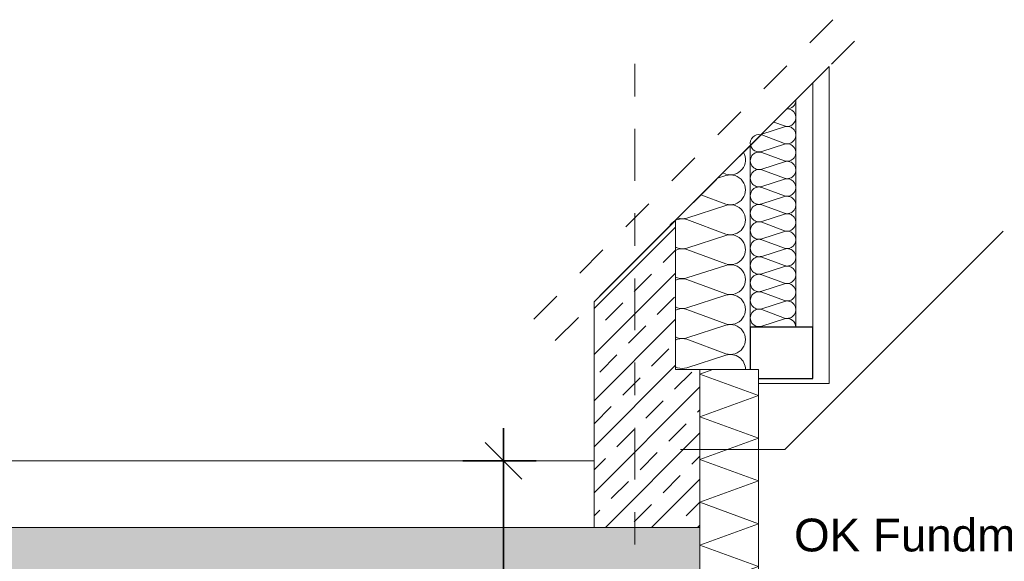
# Model space of a CAD drawing. Header units: metres. Extents: x -273 to 6, y -183 to 13.
# Tile 199 of 256: x -27.13 to -24.11, y -50.89 to -49.23. Entities that reach past the tile are written whole.
import ezdxf

# ---------------------------------------------------------------- set-up
doc = ezdxf.new("R2010")
doc.units = ezdxf.units.M
doc.header["$LTSCALE"] = 0.05
doc.header["$PDMODE"] = 1
doc.header["$PDSIZE"] = -2
doc.linetypes.add('Dash Style-1', pattern=[1.999894, 0.999947, -0.999947])
doc.linetypes.add('Linienart-53', pattern=[5.291531, 3.175, -1.058062, 0.352704, -0.705764])
doc.layers.get('0').update_dxf_attribs({"lineweight": 25})
for name, color, linetype, lineweight, true_color in [('00 -Bauelemente -Dämmung innen', 7, 'Continuous', 9, 0xff7fe6), ('30 -33 Aussenwände- 7 Fassade_ Elemente', 7, 'Continuous', 9, 0x00aacc), ('30 -35 Decken- 0 Decken', 7, 'Continuous', 35, 0x00ee00)]:
    doc.layers.add(name, color=color, linetype=linetype, lineweight=lineweight, true_color=true_color)
doc.layers.add('70 -71 Achsen- 1 Gebäudeachsen', color=7, linetype='Linienart-53', lineweight=18)
doc.layers.add('Keine', color=7, linetype='Continuous', lineweight=9)
doc.styles.add('Arial', font='arial.ttf')
doc.dimstyles.new('SIA_DIN1356', dxfattribs={"dimtxt": 0.100689, "dimasz": 0.112241, "dimexe": 0.1, "dimexo": 0.15, "dimgap": 0.025, "dimtad": 1, "dimdec": 3, "dimtxsty": 'Arial', "dimblk": 'VW_SLASH-3', "dimblk1": 'VW_SLASH-3', "dimblk2": 'VW_SLASH-3', "dimcen": 0, "dimdle": 0.1, "dimadec": 3, "dimazin": 0, "dimtfac": 1, "dimtdec": 3, "dimtix": 1, "dimtmove": 0, "dimatfit": 0, "dimldrblk": 'VW_FILLEDARROW-1', "dimfxl": 1, "dimfrac": 2, "dimtolj": 1, "dimarcsym": 0})
pattern_1 = [(45, (0, 0), (0.07071068, -0.07071068), []), (45, (0.03536, -0.03536), (0.07071068, -0.07071068), [0.075, -0.05])]

# ---------------------------------------------------------------- blocks, each defined once
blk = doc.blocks.new('Gruppe-3462')
at = {"layer": '30 -33 Aussenwände- 7 Fassade_ Elemente', "color": 7, "lineweight": 9, "transparency": 33554687, "flags": 128}
for points in [[(-24.8372, 37.5184, -0.687357), (-24.891, 37.4516), (-24.9005, 37.4551)], [(-24.9168, 37.4388), (-24.891, 37.4471, -0.324435), (-24.8397, 37.4303, -0.324435), (-24.8397, 37.3764, -0.324435), (-24.891, 37.3597), (-24.9676, 37.388)], [(-25.039, 37.3166, 0.156376), (-25.011, 37.3166), (-24.891, 37.3552, -0.324435), (-24.8397, 37.3384, -0.324435), (-24.8397, 37.2845, -0.324435), (-24.891, 37.2677), (-25.011, 37.3121, 0.202944), (-25.0467, 37.3089)], [(-25.0656, 37.29, -0.149251), (-25.0467, 37.3089)], [(-25.011, 37.1328, -0.324488), (-25.0623, 37.1495, -0.324488), (-25.0623, 37.2034, -0.324488), (-25.011, 37.2202), (-24.891, 37.1758, 0.324435), (-24.8397, 37.1926, 0.324435), (-24.8397, 37.2465, 0.324435), (-24.891, 37.2632), (-25.011, 37.2247, -0.673799), (-25.0656, 37.29)], [(-24.891, 36.9, 1.372583), (-24.891, 36.9875), (-25.011, 36.9489, -1.372995), (-25.011, 37.0363), (-24.891, 36.992, 1.372583), (-24.891, 37.0794), (-25.011, 37.0408, -1.372995), (-25.011, 37.1283), (-24.891, 37.0839, 1.372583), (-24.891, 37.1713), (-25.011, 37.1328, -1.372995), (-25.011, 37.2202), (-24.891, 37.1758)], [(-24.831, 36.8512, 0.513088), (-24.891, 36.8955), (-25.011, 36.857, -1.372995), (-25.011, 36.9444), (-24.891, 36.9, 1.372583), (-24.891, 36.9875), (-25.011, 36.9489, -1.372995), (-25.011, 37.0363), (-24.891, 36.992, 1.372583), (-24.891, 37.0794)]]:
    blk.add_lwpolyline(points, format="xyb", dxfattribs=at)
blk = doc.blocks.new('Gruppe-3463')
at = {"layer": '30 -33 Aussenwände- 7 Fassade_ Elemente', "color": 7, "transparency": 33554687}
blk.add_blockref('Gruppe-3462', (0, 0), dxfattribs=at)
blk = doc.blocks.new('Gruppe-3464')
at = {"layer": '30 -33 Aussenwände- 7 Fassade_ Elemente', "color": 7, "transparency": 33554687}
blk.add_blockref('Gruppe-3463', (0, 0), dxfattribs=at)
at = {"layer": '30 -33 Aussenwände- 7 Fassade_ Elemente', "color": 0, "flags": 1}
for tag in ['IFC_UUID', 'instanceID', 'prm0_name', 'prm0_type', 'prm0_value', 'prm1_name', 'prm1_type', 'prm1_value', 'prm2_name', 'prm2_type', 'prm2_value', 'prm3_name', 'prm3_type', 'prm3_value', 'prm4_name', 'prm4_type', 'prm4_value', 'prm5_name', 'prm5_type', 'prm5_value', 'prm6_name', 'prm6_type', 'prm6_value']:
    blk.add_attdef(tag, (-25.1189, 36.8512), '', height=0.00018, dxfattribs=at)
blk = doc.blocks.new('Gruppe-3466')
at = {"layer": '30 -33 Aussenwände- 7 Fassade_ Elemente', "color": 7, "lineweight": 9, "transparency": 33554687, "flags": 128}
for points in [[(-24.6761, 37.6787, -0.416049), (-24.703, 37.6519)], [(-24.7031, 37.6518, -0.296705), (-24.6784, 37.6361, -0.296705), (-24.6829, 37.6072, -0.296705), (-24.7111, 37.5995), (-24.7436, 37.6116)], [(-24.7809, 37.5745), (-24.7111, 37.5969, -0.324435), (-24.6812, 37.5872, -0.324435), (-24.6812, 37.5557, -0.324435), (-24.7111, 37.5459), (-24.7811, 37.5718, 0.019216), (-24.783, 37.5724)], [(-24.8154, 37.5402, -0.557539), (-24.783, 37.5724)], [(-24.7811, 37.4136, -0.324488), (-24.811, 37.4233, -0.324488), (-24.811, 37.4548, -0.324488), (-24.7811, 37.4646), (-24.7111, 37.4387, 0.324435), (-24.6812, 37.4485, 0.324435), (-24.6812, 37.4799, 0.324435), (-24.7111, 37.4897), (-24.7811, 37.4672, -0.324488), (-24.811, 37.4769, -0.324488), (-24.811, 37.5084, -0.324488), (-24.7811, 37.5182), (-24.7111, 37.4923, 0.324435), (-24.6812, 37.5021, 0.324435), (-24.6812, 37.5335, 0.324435), (-24.7111, 37.5433), (-24.7811, 37.5208, -0.438774), (-24.8154, 37.5402)], [(-24.7111, 37.0097, 1.372583), (-24.7111, 37.0607), (-24.7811, 37.0382, -1.372995), (-24.7811, 37.0892), (-24.7111, 37.0633, 1.372583), (-24.7111, 37.1143), (-24.7811, 37.0918, -1.372995), (-24.7811, 37.1428), (-24.7111, 37.1169, 1.372583), (-24.7111, 37.1679), (-24.7811, 37.1454, -1.372995), (-24.7811, 37.1964), (-24.7111, 37.1706, 1.372583), (-24.7111, 37.2216), (-24.7811, 37.1991, -1.372995), (-24.7811, 37.2501), (-24.7111, 37.2242, 1.372583), (-24.7111, 37.2752), (-24.7811, 37.2527, -1.372995), (-24.7811, 37.3037), (-24.7111, 37.2778, 1.372583), (-24.7111, 37.3288), (-24.7811, 37.3063, -1.372995), (-24.7811, 37.3573), (-24.7111, 37.3314, 1.372583), (-24.7111, 37.3824), (-24.7811, 37.3599, -1.372995), (-24.7811, 37.4109), (-24.7111, 37.3851, 1.372583), (-24.7111, 37.4361), (-24.7811, 37.4136, -1.372995), (-24.7811, 37.4646), (-24.7111, 37.4387)], [(-24.6761, 36.9812, 0.513088), (-24.7111, 37.0071), (-24.7811, 36.9846, -1.372995), (-24.7811, 37.0356), (-24.7111, 37.0097, 1.372583), (-24.7111, 37.0607), (-24.7811, 37.0382, -1.372995), (-24.7811, 37.0892), (-24.7111, 37.0633, 1.372583), (-24.7111, 37.1143)]]:
    blk.add_lwpolyline(points, format="xyb", dxfattribs=at)
blk = doc.blocks.new('Gruppe-3467')
at = {"layer": '30 -33 Aussenwände- 7 Fassade_ Elemente', "color": 7, "linetype": 'Continuous', "lineweight": 9, "transparency": 33554687}
blk.add_line((-24.8161, 37.5395), (-24.8161, 36.9812), dxfattribs=at)
blk = doc.blocks.new('Gruppe-3468')
at = {"layer": '30 -33 Aussenwände- 7 Fassade_ Elemente', "color": 7, "linetype": 'Continuous', "lineweight": 9, "transparency": 33554687}
blk.add_line((-24.6761, 36.9812), (-24.6761, 37.6787), dxfattribs=at)
blk = doc.blocks.new('Gruppe-3469')
at = {"layer": '30 -33 Aussenwände- 7 Fassade_ Elemente', "color": 7, "transparency": 33554687}
for name in ['Gruppe-3468', 'Gruppe-3467']:
    blk.add_blockref(name, (0, 0), dxfattribs=at)
blk = doc.blocks.new('Gruppe-3470')
at = {"layer": '30 -33 Aussenwände- 7 Fassade_ Elemente', "color": 7, "transparency": 33554687}
for name in ['Gruppe-3466', 'Gruppe-3469']:
    blk.add_blockref(name, (0, 0), dxfattribs=at)
blk = doc.blocks.new('Gruppe-3471')
at = {"layer": '30 -33 Aussenwände- 7 Fassade_ Elemente', "color": 7, "transparency": 33554687}
blk.add_blockref('Gruppe-3470', (0, 0), dxfattribs=at)
at = {"layer": '30 -33 Aussenwände- 7 Fassade_ Elemente', "color": 0, "flags": 1}
for tag in ['IFC_UUID', 'instanceID', 'prm0_name', 'prm0_type', 'prm0_value', 'prm1_name', 'prm1_type', 'prm1_value', 'prm2_name', 'prm2_type', 'prm2_value', 'prm3_name', 'prm3_type', 'prm3_value', 'prm4_name', 'prm4_type', 'prm4_value', 'prm5_name', 'prm5_type', 'prm5_value', 'prm6_name', 'prm6_type', 'prm6_value']:
    blk.add_attdef(tag, (-24.8252, 36.9812), '', height=0.00018, dxfattribs=at)
blk = doc.blocks.new('Gruppe-3472')
at = {"color": 255, "linetype": 'Continuous', "lineweight": 5}
blk.add_wipeout([(-24.791, 36.1162), (-24.791, 36.8512), (-24.971, 36.8512), (-24.971, 36.1162)], dxfattribs=at).dxf.layer = '00 -Bauelemente -Dämmung innen'
blk = doc.blocks.new('Gruppe-3473')
at = {"layer": '00 -Bauelemente -Dämmung innen', "color": 7, "transparency": 33554687, "flags": 128}
blk.add_lwpolyline([(-24.791, 36.1162), (-24.971, 36.1817), (-24.791, 36.2472), (-24.971, 36.3127), (-24.791, 36.3782), (-24.971, 36.4438), (-24.791, 36.5093), (-24.971, 36.5748), (-24.791, 36.6403), (-24.971, 36.7058), (-24.791, 36.7713), (-24.971, 36.8369), (-24.9316, 36.8512)], dxfattribs=at)
blk = doc.blocks.new('Gruppe-3474')
at = {"layer": '00 -Bauelemente -Dämmung innen', "color": 7, "linetype": 'Continuous', "lineweight": 9, "transparency": 33554687}
blk.add_line((-24.971, 36.1162), (-24.791, 36.1162), dxfattribs=at)
blk = doc.blocks.new('Gruppe-3475')
at = {"layer": '00 -Bauelemente -Dämmung innen', "color": 7, "linetype": 'Continuous', "lineweight": 9, "transparency": 33554687}
blk.add_line((-24.791, 36.8512), (-24.971, 36.8512), dxfattribs=at)
blk = doc.blocks.new('Gruppe-3476')
at = {"layer": '00 -Bauelemente -Dämmung innen', "color": 7, "transparency": 33554687}
for name in ['Gruppe-3475', 'Gruppe-3474']:
    blk.add_blockref(name, (0, 0), dxfattribs=at)
blk = doc.blocks.new('Gruppe-3477')
at = {"layer": '00 -Bauelemente -Dämmung innen', "color": 7, "linetype": 'Continuous', "lineweight": 9, "transparency": 33554687}
blk.add_line((-24.971, 36.8512), (-24.971, 36.1162), dxfattribs=at)
blk = doc.blocks.new('Gruppe-3478')
at = {"layer": '00 -Bauelemente -Dämmung innen', "color": 7, "linetype": 'Continuous', "lineweight": 9, "transparency": 33554687}
blk.add_line((-24.791, 36.1162), (-24.791, 36.8512), dxfattribs=at)
blk = doc.blocks.new('Gruppe-3479')
at = {"layer": '00 -Bauelemente -Dämmung innen', "color": 7, "transparency": 33554687}
for name in ['Gruppe-3477', 'Gruppe-3478']:
    blk.add_blockref(name, (0, 0), dxfattribs=at)
blk = doc.blocks.new('Gruppe-3480')
at = {"layer": '00 -Bauelemente -Dämmung innen', "color": 7}
blk.add_blockref('Gruppe-3472', (0, 0), dxfattribs=at)
at = {"layer": '00 -Bauelemente -Dämmung innen', "color": 7, "transparency": 33554687}
for name in ['Gruppe-3473', 'Gruppe-3476', 'Gruppe-3479']:
    blk.add_blockref(name, (0, 0), dxfattribs=at)
blk = doc.blocks.new('Gruppe-3481')
at = {"layer": '00 -Bauelemente -Dämmung innen', "color": 7, "transparency": 33554687}
blk.add_blockref('Gruppe-3480', (0, 0), dxfattribs=at)
at = {"layer": '00 -Bauelemente -Dämmung innen', "color": 0, "flags": 1}
for tag in ['IFC_UUID', 'instanceID', 'prm0_name', 'prm0_type', 'prm0_value', 'prm1_name', 'prm1_type', 'prm1_value', 'prm2_name', 'prm2_type', 'prm2_value', 'prm3_name', 'prm3_type', 'prm3_value', 'prm4_name', 'prm4_type', 'prm4_value', 'prm5_name', 'prm5_type', 'prm5_value', 'prm6_name', 'prm6_type', 'prm6_value']:
    blk.add_attdef(tag, (-24.971, 36.1162), '', height=0.00018, dxfattribs=at)
blk = doc.blocks.new('VW_SLASH-3')
at = {"color": 0, "linetype": 'ByBlock', "lineweight": -2, "transparency": 16777216}
blk.add_line((0.891, 0), (-1, 0), dxfattribs=at)
at = {"color": 0, "lineweight": 20, "transparency": 16777216, "flags": 128}
blk.add_lwpolyline([(0.5, 0.5), (-0.5, -0.5)], dxfattribs=at)
blk = doc.blocks.new('*D4740')
at = {"layer": '30 -35 Decken- 0 Decken', "color": 0, "linetype": 'Continuous', "lineweight": -2}
for p, q in [((-25.6993, 36.5712), (-25.4745, 36.5712)), ((-25.5745, 34.6734), (-25.5745, 36.4589)), ((-25.6993, 34.5612), (-25.4745, 34.5612))]:
    blk.add_line(p, q, dxfattribs=at)
at = {"layer": 'Defpoints', "color": 0}
for p in [(-25.8493, 36.5712), (-25.5745, 36.5712), (-25.8493, 34.5612)]:
    blk.add_point(p, dxfattribs=at)
at = {"layer": '30 -35 Decken- 0 Decken', "color": 0, "lineweight": -2, "xscale": 0.1122412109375, "yscale": 0.1122412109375, "zscale": 0.1122412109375}
for p, rotation in [((-25.5745, 36.5712), 90), ((-25.5745, 34.5612), 270)]:
    blk.add_blockref('VW_SLASH-3', p, dxfattribs=dict(at, rotation=rotation))
at = {"layer": '30 -35 Decken- 0 Decken', "color": 0, "lineweight": 9, "insert": (-25.6599, 35.5662), "char_height": 0.10069, "attachment_point": 5, "rotation": 90, "style": 'Arial'}
blk.add_mtext('\\A1;2,01', dxfattribs=at)
blk = doc.blocks.new('VW_FILLEDARROW-1')
at = {"linetype": 'Continuous', "lineweight": 0, "transparency": 16777216}
blk.add_hatch(color=0, dxfattribs=at).paths.add_polyline_path([(-1.414, 0.379), (0, 0), (-1.414, -0.379)])
at = {"color": 0, "lineweight": 5, "transparency": 16777216, "flags": 128}
blk.add_lwpolyline([(-1.414, 0.379), (0, 0), (-1.414, -0.379)], close=True, dxfattribs=at)
blk = doc.blocks.new('Gruppe-3482')
at = {"layer": '70 -71 Achsen- 1 Gebäudeachsen', "transparency": 33554687}
blk.add_line((-25.171, 32.3852), (-25.171, 37.8636), dxfattribs=at)
blk = doc.blocks.new('Gruppe-3483')
at = {"layer": 'Keine'}
blk.add_line((-24.85351768, 36.60619107), (-25.08106882, 36.60619107), dxfattribs=at)
at = {"color": 255, "linetype": 'Continuous', "lineweight": 9}
blk.add_wipeout([(-25.22099996, 36.57119107), (-29.42099996, 36.57119107), (-29.42099996, 36.36619107), (-25.22099996, 36.36619107)], dxfattribs=at).dxf.layer = '30 -35 Decken- 0 Decken'
at = {"layer": '30 -35 Decken- 0 Decken', "color": 7, "linetype": 'Continuous', "lineweight": 9, "flags": 128}
blk.add_lwpolyline([(-25.22099996, 36.57119107), (-29.42099996, 36.57119107), (-29.42099996, 36.36619107), (-25.22099996, 36.36619107)], close=True, dxfattribs=at)
at = {"color": 255, "linetype": 'Continuous', "lineweight": 5}
blk.add_wipeout([(-24.56099996, 37.79460805), (-24.56099996, 36.62119107), (-24.97099996, 36.62119107), (-24.97099996, 36.57119107), (-25.29599996, 36.57119107), (-25.29599996, 37.05960805)], dxfattribs=at).dxf.layer = '30 -33 Aussenwände- 7 Fassade_ Elemente'
at = {"color": 255, "linetype": 'Continuous', "lineweight": 9}
blk.add_wipeout([(-167.72099996, 35.36619107), (-167.72099996, 36.01619107), (-165.69599318, 36.01619107), (-165.69599318, 35.91619107), (-164.29599996, 35.91619107), (-164.29599996, 35.07119107), (-164.62599996, 35.07119107), (-164.62599996, 34.07119107), (-161.56599996, 34.07119107), (-161.56599996, 35.07119107), (-161.89599996, 35.07119107), (-161.89599996, 36.11619107), (-160.82099996, 36.11619107), (-160.82099996, 35.36619107), (-159.62099996, 35.36619107), (-159.62099996, 36.11619107), (-153.72099996, 36.11619107), (-153.72099996, 35.36619107), (-151.52099996, 35.36619107), (-151.52099996, 36.11619107), (-146.12099996, 36.11619107), (-146.12099996, 35.36619107), (-143.92099996, 35.36619107), (-143.92099996, 36.11619107), (-138.52099996, 36.11619107), (-138.52099996, 35.36619107), (-136.32099996, 35.36619107), (-136.32099996, 36.11619107), (-130.92099996, 36.11619107), (-130.92099996, 35.36619107), (-128.72099996, 35.36619107), (-128.72099996, 36.11619107), (-123.32099996, 36.11619107), (-123.32099996, 35.36619107), (-121.12099996, 35.36619107), (-121.12099996, 36.11619107), (-115.72099996, 36.11619107), (-115.72099996, 35.36619107), (-113.52099996, 35.36619107), (-113.52099996, 36.11619107), (-108.12099996, 36.11619107), (-108.12099996, 35.36619107), (-105.92099996, 35.36619107), (-105.92099996, 36.11619107), (-101.74599996, 36.11619107), (-101.74599996, 35.07119107), (-102.09599996, 35.07119107), (-102.09599996, 34.07119107), (-98.82099996, 34.07119107), (-98.82099996, 36.11619107), (-94.92099996, 36.11619107), (-94.92099996, 35.36619107), (-93.72099996, 35.36619107), (-93.72099996, 36.11619107), (-92.67099996, 36.11619107), (-92.67099996, 35.36619107), (-89.67099996, 35.36619107), (-89.67099996, 36.11619107), (-84.42099996, 36.11619107), (-84.42099996, 35.36619107), (-80.75599996, 35.36619107), (-80.75599996, 36.11619107), (-76.34599996, 36.11619107), (-76.34599996, 36.01619107), (-75.42099996, 36.01619107), (-75.42099996, 35.36619107), (-73.92099996, 35.36619107), (-73.92099996, 36.01619107), (-68.62099996, 36.01619107), (-68.62099996, 35.36619107), (-64.22099996, 35.36619107), (-64.22099996, 36.01619107), (-60.37099996, 36.01619107), (-60.37099996, 35.36619107), (-55.97099996, 35.36619107), (-55.97099996, 36.01619107), (-50.19599996, 36.01619107), (-50.19599996, 34.55619107), (-29.02099996, 34.55619107), (-29.02099996, 36.01619107), (-26.37099996, 36.01619107), (-26.37099996, 35.91619107), (-25.92099996, 35.91619107), (-25.92099996, 35.36619107), (-24.42099996, 35.36619107), (-24.42099996, 36.11619107), (-24.97099996, 36.11619107), (-24.97099996, 36.36619107), (-29.42099996, 36.36619107), (-29.42099996, 35.15619107), (-49.79599996, 35.15619107), (-49.79599996, 36.36619107), (-99.54599996, 36.36619107), (-99.54599996, 35.07119107), (-101.34599996, 35.07119107), (-101.34599996, 36.36619107), (-162.29599996, 36.36619107), (-162.29599996, 35.07119107), (-163.89599996, 35.07119107), (-163.89599996, 36.36619107), (-168.02099996, 36.36619107), (-168.02099996, 35.36619107)], dxfattribs=at).dxf.layer = '30 -35 Decken- 0 Decken'
at = {"layer": '30 -35 Decken- 0 Decken', "linetype": 'Continuous', "lineweight": 9}
h = blk.add_hatch(dxfattribs=at)
h.set_pattern_fill('Stahlbeton1  SRF', style=0, pattern_type=2)
h.set_pattern_definition(pattern_1)
h.paths.add_polyline_path([(-167.72099996, 35.36619107), (-167.72099996, 36.01619107), (-165.69599318, 36.01619107), (-165.69599318, 35.91619107), (-164.29599996, 35.91619107), (-164.29599996, 35.07119107), (-164.62599996, 35.07119107), (-164.62599996, 34.07119107), (-161.56599996, 34.07119107), (-161.56599996, 35.07119107), (-161.89599996, 35.07119107), (-161.89599996, 36.11619107), (-160.82099996, 36.11619107), (-160.82099996, 35.36619107), (-159.62099996, 35.36619107), (-159.62099996, 36.11619107), (-153.72099996, 36.11619107), (-153.72099996, 35.36619107), (-151.52099996, 35.36619107), (-151.52099996, 36.11619107), (-146.12099996, 36.11619107), (-146.12099996, 35.36619107), (-143.92099996, 35.36619107), (-143.92099996, 36.11619107), (-138.52099996, 36.11619107), (-138.52099996, 35.36619107), (-136.32099996, 35.36619107), (-136.32099996, 36.11619107), (-130.92099996, 36.11619107), (-130.92099996, 35.36619107), (-128.72099996, 35.36619107), (-128.72099996, 36.11619107), (-123.32099996, 36.11619107), (-123.32099996, 35.36619107), (-121.12099996, 35.36619107), (-121.12099996, 36.11619107), (-115.72099996, 36.11619107), (-115.72099996, 35.36619107), (-113.52099996, 35.36619107), (-113.52099996, 36.11619107), (-108.12099996, 36.11619107), (-108.12099996, 35.36619107), (-105.92099996, 35.36619107), (-105.92099996, 36.11619107), (-101.74599996, 36.11619107), (-101.74599996, 35.07119107), (-102.09599996, 35.07119107), (-102.09599996, 34.07119107), (-98.82099996, 34.07119107), (-98.82099996, 36.11619107), (-94.92099996, 36.11619107), (-94.92099996, 35.36619107), (-93.72099996, 35.36619107), (-93.72099996, 36.11619107), (-92.67099996, 36.11619107), (-92.67099996, 35.36619107), (-89.67099996, 35.36619107), (-89.67099996, 36.11619107), (-84.42099996, 36.11619107), (-84.42099996, 35.36619107), (-80.75599996, 35.36619107), (-80.75599996, 36.11619107), (-76.34599996, 36.11619107), (-76.34599996, 36.01619107), (-75.42099996, 36.01619107), (-75.42099996, 35.36619107), (-73.92099996, 35.36619107), (-73.92099996, 36.01619107), (-68.62099996, 36.01619107), (-68.62099996, 35.36619107), (-64.22099996, 35.36619107), (-64.22099996, 36.01619107), (-60.37099996, 36.01619107), (-60.37099996, 35.36619107), (-55.97099996, 35.36619107), (-55.97099996, 36.01619107), (-50.19599996, 36.01619107), (-50.19599996, 34.55619107), (-29.02099996, 34.55619107), (-29.02099996, 36.01619107), (-26.37099996, 36.01619107), (-26.37099996, 35.91619107), (-25.92099996, 35.91619107), (-25.92099996, 35.36619107), (-24.42099996, 35.36619107), (-24.42099996, 36.11619107), (-24.97099996, 36.11619107), (-24.97099996, 36.36619107), (-29.42099996, 36.36619107), (-29.42099996, 35.15619107), (-49.79599996, 35.15619107), (-49.79599996, 36.36619107), (-99.54599996, 36.36619107), (-99.54599996, 35.07119107), (-101.34599996, 35.07119107), (-101.34599996, 36.36619107), (-162.29599996, 36.36619107), (-162.29599996, 35.07119107), (-163.89599996, 35.07119107), (-163.89599996, 36.36619107), (-168.02099996, 36.36619107), (-168.02099996, 35.36619107)])
at = {"layer": '30 -35 Decken- 0 Decken', "color": 7, "linetype": 'Continuous', "lineweight": 9, "flags": 128}
blk.add_lwpolyline([(-55.97099996, 36.01619107), (-50.19599996, 36.01619107), (-50.19599996, 34.55619107), (-29.02099996, 34.55619107), (-29.02099996, 36.01619107), (-26.37099996, 36.01619107), (-26.37099996, 35.91619107), (-25.92099996, 35.91619107), (-25.92099996, 35.36619107), (-24.42099996, 35.36619107), (-24.42099996, 36.11619107), (-24.97099996, 36.11619107), (-24.97099996, 36.36619107), (-29.42099996, 36.36619107), (-29.42099996, 35.15619107), (-49.79599996, 35.15619107), (-49.79599996, 36.36619107), (-99.54599996, 36.36619107)], dxfattribs=at)
at = {"layer": '30 -35 Decken- 0 Decken', "color": 7, "linetype": 'Continuous', "lineweight": 9}
dim = blk.add_linear_dim(base=(-25.57447353, 36.57119107), p1=(-25.84932969, 34.56119107), p2=(-25.84932969, 36.57119107), angle=270, text='2,01', dimstyle='SIA_DIN1356', override={"dimtxt": 0.100689, "dimgap": 0.025, "dimdec": 8, "dimpost": '<>', "dimtxsty": 'Arial', "dimtmove": 2}, dxfattribs=at)
dim.commit()
dim.dimension.update_dxf_attribs({"geometry": '*D4740', "text_midpoint": (-25.65993707, 35.56619107)})
at = {"color": 255}
blk.add_wipeout([(-24.57399996, 36.80869107), (-24.81599996, 36.80869107), (-24.81599996, 36.85119107), (-25.21099996, 36.85119107), (-25.21099996, 36.37119107), (-25.27799996, 36.37119107), (-25.27799996, 37.07760805), (-24.57399996, 37.78160805)], dxfattribs=at).dxf.layer = '30 -33 Aussenwände- 7 Fassade_ Elemente'
at = {"layer": '30 -33 Aussenwände- 7 Fassade_ Elemente', "color": 7, "flags": 128}
blk.add_lwpolyline([(-24.57399996, 36.80869107), (-24.81599996, 36.80869107), (-24.81599996, 36.85119107), (-25.21099996, 36.85119107), (-25.21099996, 36.37119107), (-25.27799996, 36.37119107), (-25.27799996, 37.07760805), (-24.57399996, 37.78160805)], close=True, dxfattribs=at)
at = {"color": 255}
blk.add_wipeout([(-24.81599996, 37.53960805), (-24.62399996, 37.73160805), (-24.62399996, 36.98119107), (-24.81599996, 36.98119107)], dxfattribs=at).dxf.layer = '30 -33 Aussenwände- 7 Fassade_ Elemente'
at = {"layer": '30 -33 Aussenwände- 7 Fassade_ Elemente', "color": 7, "flags": 128}
blk.add_lwpolyline([(-24.81599996, 37.53960805), (-24.62399996, 37.73160805), (-24.62399996, 36.98119107), (-24.81599996, 36.98119107)], close=True, dxfattribs=at)
at = {"layer": '30 -33 Aussenwände- 7 Fassade_ Elemente', "color": 7}
blk.add_blockref('Gruppe-3464', (0, 0), dxfattribs=at)
at = {"color": 255, "lineweight": 25}
blk.add_wipeout([(-24.62399996, 36.98119107), (-24.81599996, 36.98119107), (-24.81599996, 36.82369107), (-24.62399996, 36.82369107)], dxfattribs=at).dxf.layer = '30 -33 Aussenwände- 7 Fassade_ Elemente'
at = {"color": 255, "linetype": 'Continuous', "lineweight": 9}
blk.add_wipeout([(-24.97099996, 36.85119107), (-24.97099996, 36.36619107), (-25.29599996, 36.36619107), (-25.29599996, 37.05960805), (-25.04599996, 37.30960805), (-25.04599996, 36.85119107)], dxfattribs=at).dxf.layer = '30 -35 Decken- 0 Decken'
at = {"layer": '30 -35 Decken- 0 Decken', "linetype": 'Continuous', "lineweight": 9}
h = blk.add_hatch(dxfattribs=at)
h.set_pattern_fill('Stahlbeton1  SRF', style=0, pattern_type=2)
h.set_pattern_definition(pattern_1)
h.paths.add_polyline_path([(-24.97099996, 36.85119107), (-24.97099996, 36.36619107), (-25.29599996, 36.36619107), (-25.29599996, 37.05960805), (-25.04599996, 37.30960805), (-25.04599996, 36.85119107)])
at = {"layer": '30 -33 Aussenwände- 7 Fassade_ Elemente', "color": 7, "lineweight": 25, "flags": 128}
blk.add_lwpolyline([(-24.62399996, 36.98119107), (-24.81599996, 36.98119107), (-24.81599996, 36.82369107), (-24.62399996, 36.82369107)], close=True, dxfattribs=at)
at = {"layer": '30 -35 Decken- 0 Decken', "color": 7, "linetype": 'Continuous', "lineweight": 9, "flags": 128}
blk.add_lwpolyline([(-24.97099996, 36.85119107), (-24.97099996, 36.36619107), (-25.29599996, 36.36619107), (-25.29599996, 37.05960805), (-25.04599996, 37.30960805), (-25.04599996, 36.85119107)], close=True, dxfattribs=at)
at = {"layer": 'Keine', "linetype": 'Dash Style-1'}
for p, q in [((-24.56203705, 37.92576117), (-25.54472851, 36.94306971)), ((-24.49594195, 37.85966607), (-25.47863341, 36.87697461))]:
    blk.add_line(p, q, dxfattribs=at)
at = {"layer": 'Keine'}
for q in [(-24.0395541, 37.27677059), (-25.03013363, 36.60619107)]:
    blk.add_line((-24.71013363, 36.60619107), q, dxfattribs=at)
at = {"layer": '30 -33 Aussenwände- 7 Fassade_ Elemente', "color": 7}
blk.add_blockref('Gruppe-3471', (0, 0), dxfattribs=at)
at = {"layer": '00 -Bauelemente -Dämmung innen', "color": 7}
blk.add_blockref('Gruppe-3481', (0, 0), dxfattribs=at)
at = {"layer": 'Keine'}
blk.add_line((-24.71013363, 36.60619107), (-25.03013363, 36.60619107), dxfattribs=at)
at = {"layer": '70 -71 Achsen- 1 Gebäudeachsen', "color": 7, "transparency": 33554687}
blk.add_blockref('Gruppe-3482', (0, 0), dxfattribs=at)
blk = doc.blocks.new('_FU_2D LP9 (3D)')
at = {"layer": '30 -35 Decken- 0 Decken', "color": 7}
blk.add_blockref('Gruppe-3483', (0, 0), dxfattribs=at)
at = {"layer": '30 -35 Decken- 0 Decken', "color": 7, "insert": (-24.6816, 36.3937), "char_height": 0.100689, "attachment_point": 1, "line_spacing_factor": 0.970891, "style": 'Arial'}
blk.add_mtext('OK Fundment -0,455m', dxfattribs=at)

msp = doc.modelspace()

# ---------------------------------------------------------------- block references
at = {"layer": 'Keine', "color": 1}
msp.add_blockref('_FU_2D LP9 (3D)', (-0.071, -87.1545), dxfattribs=at)

doc.saveas('drawing.dxf')
